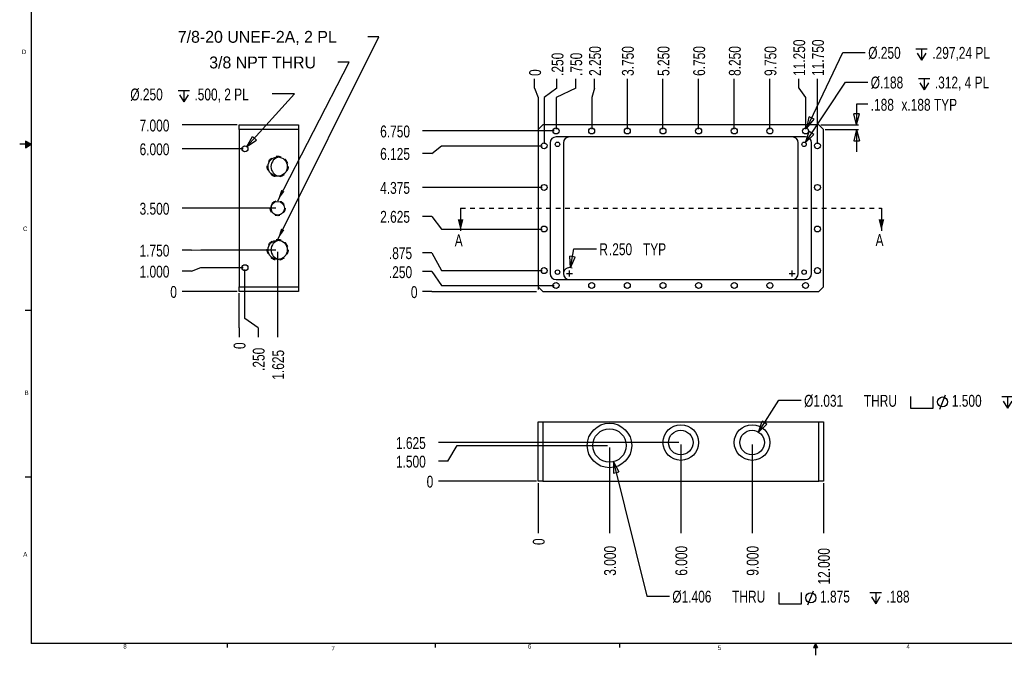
# Model space of a CAD drawing. Extents: x 0.3 to 34.3, y 0.2 to 21.6.
# Tile 1 of 5: x 0.3 to 21, y 0.2 to 13.5. Entities that reach past the tile are written whole.
import ezdxf

# ---------------------------------------------------------------- set-up
doc = ezdxf.new("R2010")
doc.units = 0
doc.header["$MEASUREMENT"] = 0
doc.header["$PDSIZE"] = -1
doc.linetypes.add('SLDSECTION0', pattern=[0.075, 0.05, -0.025])
doc.linetypes.add('SLDUSER-DASHED0', pattern=[0.075, 0.05, -0.025])
doc.layers.get('0').update_dxf_attribs({"linetype": 'CONTINUOUS'})
doc.layers.get('DEFPOINTS').update_dxf_attribs({"linetype": 'CONTINUOUS'})
doc.dimstyles.new('SLDDIMSTYLE0', dxfattribs={"dimtxt": 0.25, "dimasz": 0, "dimexe": 0.039, "dimexo": 0.0625, "dimgap": 0.0625, "dimtad": 0, "dimtih": 1, "dimtoh": 1, "dimdec": 0, "dimlfac": 2, "dimtxsty": 'STANDARD', "dimblk": 'NONE', "dimblk1": 'NONE', "dimblk2": 'NONE', "dimcen": 0.09, "dimazin": 3, "dimtfac": 1, "dimtdec": 4, "dimtofl": 0, "dimtmove": 0, "dimatfit": 3, "dimtolj": 1, "dimtzin": 12})
doc.dimstyles.new('SLDDIMSTYLE1', dxfattribs={"dimtxt": 0.25, "dimasz": 0, "dimexe": 0.039, "dimexo": 0.0625, "dimgap": 0.0625, "dimtad": 0, "dimtih": 1, "dimtoh": 1, "dimdec": 3, "dimlfac": 2, "dimzin": 4, "dimtxsty": 'STANDARD', "dimblk": 'NONE', "dimblk1": 'NONE', "dimblk2": 'NONE', "dimcen": 0.09, "dimazin": 3, "dimtfac": 1, "dimtdec": 4, "dimtofl": 0, "dimtmove": 0, "dimatfit": 3, "dimtolj": 1, "dimtzin": 12})
doc.dimstyles.new('SLDDIMSTYLE2', dxfattribs={"dimtxt": 0.25, "dimasz": 0, "dimexe": 0.039, "dimexo": 0.0625, "dimgap": 0.0625, "dimtad": 0, "dimtih": 1, "dimtoh": 1, "dimdec": 3, "dimlfac": 2, "dimzin": 12, "dimtxsty": 'STANDARD', "dimblk": 'NONE', "dimblk1": 'NONE', "dimblk2": 'NONE', "dimcen": 0.09, "dimazin": 3, "dimtfac": 1, "dimtdec": 4, "dimtofl": 0, "dimtmove": 0, "dimatfit": 3, "dimtolj": 1, "dimtzin": 12})
doc.dimstyles.new('SLDDIMSTYLE3', dxfattribs={"dimtxt": 0.25, "dimasz": 0.236, "dimexe": 0.039, "dimexo": 0.0625, "dimgap": 0.0625, "dimtad": 0, "dimtih": 1, "dimtoh": 1, "dimdec": 3, "dimlfac": 2, "dimzin": 4, "dimtxsty": 'STANDARD', "dimblk": 'OPEN', "dimblk1": 'OPEN', "dimblk2": 'OPEN', "dimcen": 0.09, "dimazin": 3, "dimtfac": 1, "dimtdec": 4, "dimtofl": 0, "dimtmove": 0, "dimatfit": 3, "dimtolj": 1, "dimtzin": 12})
doc.dimstyles.new('SLDDIMSTYLE4', dxfattribs={"dimtxt": 0.25, "dimasz": 0.236, "dimexe": 0.039, "dimexo": 0.0625, "dimgap": 0.0625, "dimtad": 0, "dimtih": 1, "dimtoh": 1, "dimdec": 3, "dimlfac": 2, "dimzin": 12, "dimtxsty": 'STANDARD', "dimblk": 'OPEN', "dimblk1": 'OPEN', "dimblk2": 'OPEN', "dimcen": 0.09, "dimazin": 3, "dimtfac": 1, "dimtdec": 4, "dimtofl": 0, "dimtmove": 0, "dimatfit": 3, "dimtolj": 1, "dimtzin": 12})
doc.dimstyles.new('SLDDIMSTYLE5', dxfattribs={"dimtxt": 0.25, "dimasz": 0.236, "dimexe": 0.039, "dimexo": 0.0625, "dimgap": 0.0625, "dimtad": 0, "dimtih": 1, "dimtoh": 1, "dimdec": 3, "dimlfac": 2, "dimzin": 4, "dimtxsty": 'STANDARD', "dimblk": 'OPEN', "dimblk1": 'OPEN', "dimblk2": 'OPEN', "dimcen": 0.09, "dimazin": 3, "dimtfac": 1, "dimtdec": 4, "dimtofl": 0, "dimtmove": 0, "dimatfit": 3, "dimtolj": 1, "dimtzin": 12})
doc.dimstyles.new('SLDDIMSTYLE6', dxfattribs={"dimtxt": 0.25, "dimasz": 0.236, "dimexe": 0.039, "dimexo": 0.0625, "dimgap": 0.0625, "dimtad": 0, "dimtih": 1, "dimtoh": 1, "dimdec": 3, "dimlfac": 2, "dimzin": 12, "dimtxsty": 'STANDARD', "dimblk": 'OPEN', "dimblk1": 'OPEN', "dimblk2": 'OPEN', "dimcen": 0.09, "dimazin": 3, "dimtfac": 1, "dimtdec": 4, "dimtofl": 0, "dimtmove": 0, "dimatfit": 3, "dimtolj": 1, "dimtzin": 12})
doc.dimstyles.new('SLDDIMSTYLE7', dxfattribs={"dimtxt": 0.25, "dimasz": 0.236, "dimexe": 0.039, "dimexo": 0.0625, "dimgap": 0.0625, "dimtad": 0, "dimtih": 1, "dimtoh": 1, "dimdec": 3, "dimlfac": 2, "dimzin": 12, "dimtxsty": 'STANDARD', "dimblk": 'OPEN', "dimblk1": 'OPEN', "dimblk2": 'OPEN', "dimcen": 0.09, "dimazin": 3, "dimtfac": 1, "dimtdec": 4, "dimtofl": 0, "dimtmove": 0, "dimatfit": 3, "dimtolj": 1, "dimtzin": 12})
doc.dimstyles.new('SLDDIMSTYLE8', dxfattribs={"dimtxt": 6, "dimasz": 0.236, "dimexe": 0, "dimexo": 0.0625, "dimgap": 1.5, "dimtad": 0, "dimtih": 1, "dimtoh": 1, "dimdec": 0, "dimzin": 0, "dimtxsty": 'STANDARD', "dimblk": 'OPEN', "dimblk1": 'OPEN', "dimblk2": 'OPEN', "dimcen": 0.09, "dimazin": 3, "dimtfac": 1, "dimtdec": 0, "dimtofl": 0, "dimtmove": 0, "dimatfit": 3, "dimtolj": 1, "dimtzin": 0})

# ---------------------------------------------------------------- blocks, each defined once
blk = doc.blocks.new('*D4')
at = {"color": 7, "linetype": 'CONTINUOUS'}
for p, q in [((8.954, 7.811), (8.757, 7.811)), ((8.954, 7.811), (9.151, 7.815)), ((9.151, 7.815), (11.15, 7.815))]:
    blk.add_line(p, q, dxfattribs=at)
at = {"layer": 'DEFPOINTS', "color": 7}
for p in [(8.757, 7.811), (11.189, 7.815)]:
    blk.add_point(p, dxfattribs=at)
at = {"color": 7, "width": 0.75}
blk.add_text('0', height=0.25, dxfattribs=at).set_placement((8.51, 7.675))
blk = doc.blocks.new('_NONE')
blk = doc.blocks.new('*D5')
at = {"color": 7, "linetype": 'CONTINUOUS'}
for p, q in [((8.954, 8.231), (8.757, 8.231)), ((8.954, 8.231), (9.151, 7.94)), ((9.151, 7.94), (11.525, 7.94))]:
    blk.add_line(p, q, dxfattribs=at)
at = {"layer": 'DEFPOINTS', "color": 7}
for p in [(8.757, 8.231), (11.564, 7.94)]:
    blk.add_point(p, dxfattribs=at)
at = {"color": 7, "width": 0.75}
blk.add_text('.250', height=0.25, dxfattribs=at).set_placement((8.048, 8.095))
blk = doc.blocks.new('*D6')
at = {"color": 7, "linetype": 'CONTINUOUS'}
for p, q in [((8.954, 8.63), (8.757, 8.63)), ((8.954, 8.63), (9.151, 8.252)), ((9.151, 8.252), (11.275, 8.252))]:
    blk.add_line(p, q, dxfattribs=at)
at = {"layer": 'DEFPOINTS', "color": 7}
for p in [(8.757, 8.63), (11.314, 8.252)]:
    blk.add_point(p, dxfattribs=at)
at = {"color": 7, "width": 0.75}
blk.add_text('.875', height=0.25, dxfattribs=at).set_placement((8.048, 8.494))
blk = doc.blocks.new('*D7')
at = {"color": 7, "linetype": 'CONTINUOUS'}
for p, q in [((8.954, 9.394), (8.757, 9.394)), ((8.954, 9.394), (9.151, 9.127)), ((9.151, 9.127), (11.275, 9.127))]:
    blk.add_line(p, q, dxfattribs=at)
at = {"layer": 'DEFPOINTS', "color": 7}
for p in [(8.757, 9.394), (11.314, 9.127)]:
    blk.add_point(p, dxfattribs=at)
at = {"color": 7, "width": 0.75}
blk.add_text('2.625', height=0.25, dxfattribs=at).set_placement((7.864, 9.259))
blk = doc.blocks.new('*D8')
at = {"color": 7, "linetype": 'CONTINUOUS'}
blk.add_line((11.275, 10.002), (8.757, 10.002), dxfattribs=at)
at = {"layer": 'DEFPOINTS', "color": 7}
for p in [(8.757, 10.002), (11.314, 10.002)]:
    blk.add_point(p, dxfattribs=at)
at = {"color": 7, "width": 0.75}
blk.add_text('4.375', height=0.25, dxfattribs=at).set_placement((7.864, 9.867))
blk = doc.blocks.new('*D9')
at = {"color": 7, "linetype": 'CONTINUOUS'}
for p, q in [((8.954, 10.717), (9.151, 10.877)), ((9.151, 10.877), (11.275, 10.877)), ((8.954, 10.717), (8.757, 10.717))]:
    blk.add_line(p, q, dxfattribs=at)
at = {"layer": 'DEFPOINTS', "color": 7}
for p in [(11.314, 10.877), (8.757, 10.717)]:
    blk.add_point(p, dxfattribs=at)
at = {"color": 7, "width": 0.75}
blk.add_text('6.125', height=0.25, dxfattribs=at).set_placement((7.864, 10.582))
blk = doc.blocks.new('*D10')
at = {"color": 7, "linetype": 'CONTINUOUS'}
blk.add_line((11.525, 11.19), (8.757, 11.19), dxfattribs=at)
at = {"layer": 'DEFPOINTS', "color": 7}
for p in [(8.757, 11.19), (11.564, 11.19)]:
    blk.add_point(p, dxfattribs=at)
at = {"color": 7, "width": 0.75}
blk.add_text('6.750', height=0.25, dxfattribs=at).set_placement((7.864, 11.054))
blk = doc.blocks.new('*D11')
at = {"color": 7, "linetype": 'CONTINUOUS'}
for p, q in [((11.112, 12.088), (11.112, 12.284)), ((11.112, 12.088), (11.189, 11.891)), ((11.189, 11.891), (11.189, 7.854))]:
    blk.add_line(p, q, dxfattribs=at)
at = {"layer": 'DEFPOINTS', "color": 7}
for p in [(11.112, 12.284), (11.189, 7.815)]:
    blk.add_point(p, dxfattribs=at)
at = {"color": 7, "width": 0.75}
blk.add_text('0', height=0.25, rotation=90, dxfattribs=at).set_placement((11.248, 12.347))
blk = doc.blocks.new('*D12')
at = {"color": 7, "linetype": 'CONTINUOUS'}
for p, q in [((11.584, 12.088), (11.584, 12.284)), ((11.584, 12.088), (11.314, 11.891)), ((11.314, 11.891), (11.314, 10.916))]:
    blk.add_line(p, q, dxfattribs=at)
at = {"layer": 'DEFPOINTS', "color": 7}
for p in [(11.584, 12.284), (11.314, 10.877)]:
    blk.add_point(p, dxfattribs=at)
at = {"color": 7, "width": 0.75}
blk.add_text('.250', height=0.25, rotation=90, dxfattribs=at).set_placement((11.72, 12.347))
blk = doc.blocks.new('*D13')
at = {"color": 7, "linetype": 'CONTINUOUS'}
for p, q in [((11.978, 12.088), (11.978, 12.284)), ((11.978, 12.088), (11.564, 11.891)), ((11.564, 11.891), (11.564, 11.229))]:
    blk.add_line(p, q, dxfattribs=at)
at = {"layer": 'DEFPOINTS', "color": 7}
for p in [(11.978, 12.284), (11.564, 11.19)]:
    blk.add_point(p, dxfattribs=at)
at = {"color": 7, "width": 0.75}
blk.add_text('.750', height=0.25, rotation=90, dxfattribs=at).set_placement((12.114, 12.347))
blk = doc.blocks.new('*D14')
at = {"color": 7, "linetype": 'CONTINUOUS'}
for p, q in [((12.373, 12.088), (12.373, 12.284)), ((12.373, 12.088), (12.314, 11.891)), ((12.314, 11.891), (12.314, 11.229))]:
    blk.add_line(p, q, dxfattribs=at)
at = {"layer": 'DEFPOINTS', "color": 7}
for p in [(12.373, 12.284), (12.314, 11.19)]:
    blk.add_point(p, dxfattribs=at)
at = {"color": 7, "width": 0.75}
blk.add_text('2.250', height=0.25, rotation=90, dxfattribs=at).set_placement((12.509, 12.347))
blk = doc.blocks.new('*D15')
at = {"color": 7, "linetype": 'CONTINUOUS'}
blk.add_line((13.064, 11.229), (13.064, 12.284), dxfattribs=at)
at = {"layer": 'DEFPOINTS', "color": 7}
for p in [(13.064, 12.284), (13.064, 11.19)]:
    blk.add_point(p, dxfattribs=at)
at = {"color": 7, "width": 0.75}
blk.add_text('3.750', height=0.25, rotation=90, dxfattribs=at).set_placement((13.2, 12.347))
blk = doc.blocks.new('*D16')
at = {"color": 7, "linetype": 'CONTINUOUS'}
blk.add_line((13.814, 11.229), (13.814, 12.284), dxfattribs=at)
at = {"layer": 'DEFPOINTS', "color": 7}
for p in [(13.814, 12.284), (13.814, 11.19)]:
    blk.add_point(p, dxfattribs=at)
at = {"color": 7, "width": 0.75}
blk.add_text('5.250', height=0.25, rotation=90, dxfattribs=at).set_placement((13.95, 12.347))
blk = doc.blocks.new('*D17')
at = {"color": 7, "linetype": 'CONTINUOUS'}
blk.add_line((14.564, 11.229), (14.564, 12.284), dxfattribs=at)
at = {"layer": 'DEFPOINTS', "color": 7}
for p in [(14.564, 12.284), (14.564, 11.19)]:
    blk.add_point(p, dxfattribs=at)
at = {"color": 7, "width": 0.75}
blk.add_text('6.750', height=0.25, rotation=90, dxfattribs=at).set_placement((14.7, 12.347))
blk = doc.blocks.new('*D18')
at = {"color": 7, "linetype": 'CONTINUOUS'}
blk.add_line((15.314, 11.229), (15.314, 12.284), dxfattribs=at)
at = {"layer": 'DEFPOINTS', "color": 7}
for p in [(15.314, 12.284), (15.314, 11.19)]:
    blk.add_point(p, dxfattribs=at)
at = {"color": 7, "width": 0.75}
blk.add_text('8.250', height=0.25, rotation=90, dxfattribs=at).set_placement((15.45, 12.347))
blk = doc.blocks.new('*D19')
at = {"color": 7, "linetype": 'CONTINUOUS'}
blk.add_line((16.064, 11.229), (16.064, 12.284), dxfattribs=at)
at = {"layer": 'DEFPOINTS', "color": 7}
for p in [(16.064, 12.284), (16.064, 11.19)]:
    blk.add_point(p, dxfattribs=at)
at = {"color": 7, "width": 0.75}
blk.add_text('9.750', height=0.25, rotation=90, dxfattribs=at).set_placement((16.2, 12.347))
blk = doc.blocks.new('*D20')
at = {"color": 7, "linetype": 'CONTINUOUS'}
for p, q in [((16.669, 12.088), (16.669, 12.284)), ((16.669, 12.088), (16.814, 11.891)), ((16.814, 11.891), (16.814, 11.229))]:
    blk.add_line(p, q, dxfattribs=at)
at = {"layer": 'DEFPOINTS', "color": 7}
for p in [(16.669, 12.284), (16.814, 11.19)]:
    blk.add_point(p, dxfattribs=at)
at = {"color": 7, "width": 0.75}
blk.add_text('11.250', height=0.25, rotation=90, dxfattribs=at).set_placement((16.805, 12.347))
blk = doc.blocks.new('*D21')
at = {"color": 7, "linetype": 'CONTINUOUS'}
blk.add_line((17.064, 10.916), (17.064, 12.284), dxfattribs=at)
at = {"layer": 'DEFPOINTS', "color": 7}
for p in [(17.064, 12.284), (17.064, 10.877)]:
    blk.add_point(p, dxfattribs=at)
at = {"color": 7, "width": 0.75}
blk.add_text('11.750', height=0.25, rotation=90, dxfattribs=at).set_placement((17.2, 12.347))
blk = doc.blocks.new('*D22')
at = {"color": 7, "linetype": 'CONTINUOUS'}
for p, q in [((11.867, 8.313), (11.94, 8.713)), ((11.94, 8.713), (12.412, 8.713))]:
    blk.add_line(p, q, dxfattribs=at)
at = {"color": 7}
for p, q in [((11.867, 8.313), (11.851, 8.556)), ((11.968, 8.535), (11.851, 8.556)), ((11.867, 8.313), (11.968, 8.535))]:
    blk.add_line(p, q, dxfattribs=at)
at = {"color": 7, "linetype": 'CONTINUOUS'}
blk.add_arc((11.845, 8.19), 0.125, 62.3888, 162.6721, dxfattribs=at)
at = {"layer": 'DEFPOINTS', "color": 7}
for p in [(11.867, 8.313), (11.845, 8.19)]:
    blk.add_point(p, dxfattribs=at)
at = {"color": 7, "width": 0.75}
for s, p in [('R', (12.474, 8.577)), ('.250', (12.677, 8.577)), (' TYP', (13.323, 8.577))]:
    blk.add_text(s, height=0.25, dxfattribs=at).set_placement(p)
blk = doc.blocks.new('_OPEN')
at = {"color": 0, "linetype": 'BYBLOCK'}
for p, q in [((-1, 0.167), (0, 0)), ((0, 0), (-1, -0.167)), ((0, 0), (-1, 0))]:
    blk.add_line(p, q, dxfattribs=at)
blk = doc.blocks.new('*D23')
at = {"color": 7, "linetype": 'CONTINUOUS'}
for p, q in [((18.122, 11.751), (17.886, 11.751)), ((17.886, 11.751), (17.886, 11.315)), ((17.134, 11.315), (17.925, 11.315)), ((17.228, 11.221), (17.925, 11.221)), ((17.886, 11.221), (17.886, 10.749))]:
    blk.add_line(p, q, dxfattribs=at)
at = {"color": 7}
for p, q in [((17.886, 11.315), (17.827, 11.551)), ((17.945, 11.551), (17.827, 11.551)), ((17.886, 11.315), (17.945, 11.551)), ((17.886, 11.221), (17.827, 10.985)), ((17.886, 11.221), (17.945, 10.985)), ((17.827, 10.985), (17.945, 10.985))]:
    blk.add_line(p, q, dxfattribs=at)
at = {"layer": 'DEFPOINTS', "color": 7}
for p in [(17.095, 11.315), (17.189, 11.221)]:
    blk.add_point(p, dxfattribs=at)
at = {"color": 7, "width": 0.75}
for s, p in [('.188', (18.185, 11.615)), ('x.188 TYP', (18.831, 11.615))]:
    blk.add_text(s, height=0.25, dxfattribs=at).set_placement(p)
blk = doc.blocks.new('*D24')
at = {"color": 7}
for p, q in [((19.135, 12.919), (19.375, 12.919)), ((19.255, 12.919), (19.255, 12.679)), ((19.165, 12.823), (19.255, 12.679)), ((19.345, 12.823), (19.255, 12.679)), ((16.841, 11.247), (16.888, 11.485)), ((16.841, 11.247), (16.995, 11.435)), ((16.995, 11.435), (16.888, 11.485))]:
    blk.add_line(p, q, dxfattribs=at)
at = {"color": 7, "linetype": 'CONTINUOUS'}
for p, q in [((16.841, 11.247), (17.597, 12.843)), ((17.597, 12.843), (18.069, 12.843))]:
    blk.add_line(p, q, dxfattribs=at)
at = {"layer": 'DEFPOINTS', "color": 7}
for p in [(16.841, 11.247), (16.787, 11.134)]:
    blk.add_point(p, dxfattribs=at)
at = {"color": 7, "width": 0.75}
for s, p in [('%%c.250', (18.132, 12.707)), ('.297,24 PL', (19.48, 12.707))]:
    blk.add_text(s, height=0.25, dxfattribs=at).set_placement(p)
blk = doc.blocks.new('*D25')
at = {"color": 7}
for p, q in [((19.189, 12.296), (19.429, 12.296)), ((19.309, 12.296), (19.309, 12.056)), ((19.219, 12.2), (19.309, 12.056)), ((19.399, 12.2), (19.309, 12.056)), ((16.809, 10.948), (16.89, 11.177)), ((16.809, 10.948), (16.988, 11.112)), ((16.988, 11.112), (16.89, 11.177))]:
    blk.add_line(p, q, dxfattribs=at)
at = {"color": 7, "linetype": 'CONTINUOUS'}
for p, q in [((16.809, 10.948), (17.651, 12.219)), ((17.651, 12.219), (18.123, 12.219))]:
    blk.add_line(p, q, dxfattribs=at)
at = {"layer": 'DEFPOINTS', "color": 7}
for p in [(16.757, 10.87), (16.809, 10.948)]:
    blk.add_point(p, dxfattribs=at)
at = {"color": 7, "width": 0.75}
for s, p in [('%%c.188', (18.185, 12.083)), ('.312, 4 PL', (19.534, 12.083))]:
    blk.add_text(s, height=0.25, dxfattribs=at).set_placement(p)
blk = doc.blocks.new('*D47')
at = {"color": 7, "linetype": 'CONTINUOUS'}
blk.add_line((11.189, 3.786), (11.189, 2.729), dxfattribs=at)
at = {"layer": 'DEFPOINTS', "color": 7}
for p in [(11.189, 3.825), (11.189, 2.729)]:
    blk.add_point(p, dxfattribs=at)
at = {"color": 7, "width": 0.75}
blk.add_text('0', height=0.25, rotation=90, dxfattribs=at).set_placement((11.325, 2.482))
blk = doc.blocks.new('*D48')
at = {"color": 7, "linetype": 'CONTINUOUS'}
blk.add_line((12.689, 4.536), (12.689, 2.729), dxfattribs=at)
at = {"layer": 'DEFPOINTS', "color": 7}
for p in [(12.689, 4.575), (12.689, 2.729)]:
    blk.add_point(p, dxfattribs=at)
at = {"color": 7, "width": 0.75}
blk.add_text('3.000', height=0.25, rotation=90, dxfattribs=at).set_placement((12.825, 1.836))
blk = doc.blocks.new('*D49')
at = {"color": 7, "linetype": 'CONTINUOUS'}
blk.add_line((14.189, 4.599), (14.189, 2.729), dxfattribs=at)
at = {"layer": 'DEFPOINTS', "color": 7}
for p in [(14.189, 4.638), (14.189, 2.729)]:
    blk.add_point(p, dxfattribs=at)
at = {"color": 7, "width": 0.75}
blk.add_text('6.000', height=0.25, rotation=90, dxfattribs=at).set_placement((14.325, 1.836))
blk = doc.blocks.new('*D50')
at = {"color": 7, "linetype": 'CONTINUOUS'}
blk.add_line((15.689, 4.599), (15.689, 2.729), dxfattribs=at)
at = {"layer": 'DEFPOINTS', "color": 7}
for p in [(15.689, 4.638), (15.689, 2.729)]:
    blk.add_point(p, dxfattribs=at)
at = {"color": 7, "width": 0.75}
blk.add_text('9.000', height=0.25, rotation=90, dxfattribs=at).set_placement((15.825, 1.836))
blk = doc.blocks.new('*D51')
at = {"color": 7, "linetype": 'CONTINUOUS'}
blk.add_line((17.189, 3.786), (17.189, 2.729), dxfattribs=at)
at = {"layer": 'DEFPOINTS', "color": 7}
for p in [(17.189, 3.825), (17.189, 2.729)]:
    blk.add_point(p, dxfattribs=at)
at = {"color": 7, "width": 0.75}
blk.add_text('12.000', height=0.25, rotation=90, dxfattribs=at).set_placement((17.325, 1.651))
blk = doc.blocks.new('*D52')
at = {"color": 7, "linetype": 'CONTINUOUS'}
blk.add_line((11.15, 3.825), (9.089, 3.825), dxfattribs=at)
at = {"layer": 'DEFPOINTS', "color": 7}
for p in [(9.089, 3.825), (11.189, 3.825)]:
    blk.add_point(p, dxfattribs=at)
at = {"color": 7, "width": 0.75}
blk.add_text('0', height=0.25, dxfattribs=at).set_placement((8.842, 3.689))
blk = doc.blocks.new('*D53')
at = {"color": 7, "linetype": 'CONTINUOUS'}
for p, q in [((9.286, 4.247), (9.483, 4.575)), ((9.483, 4.575), (12.65, 4.575)), ((9.286, 4.247), (9.089, 4.247))]:
    blk.add_line(p, q, dxfattribs=at)
at = {"layer": 'DEFPOINTS', "color": 7}
for p in [(12.689, 4.575), (9.089, 4.247)]:
    blk.add_point(p, dxfattribs=at)
at = {"color": 7, "width": 0.75}
blk.add_text('1.500', height=0.25, dxfattribs=at).set_placement((8.196, 4.111))
blk = doc.blocks.new('*D54')
at = {"color": 7, "linetype": 'CONTINUOUS'}
blk.add_line((14.15, 4.638), (9.089, 4.638), dxfattribs=at)
at = {"layer": 'DEFPOINTS', "color": 7}
for p in [(9.089, 4.638), (14.189, 4.638)]:
    blk.add_point(p, dxfattribs=at)
at = {"color": 7, "width": 0.75}
blk.add_text('1.625', height=0.25, dxfattribs=at).set_placement((8.196, 4.502))
blk = doc.blocks.new('*D55')
at = {"color": 7}
for p, q in [((19.021, 5.602), (19.021, 5.362)), ((19.501, 5.362), (19.501, 5.602)), ((19.636, 5.34), (19.756, 5.64)), ((20.941, 5.602), (21.181, 5.602)), ((21.061, 5.602), (21.061, 5.362)), ((20.971, 5.506), (21.061, 5.362)), ((21.151, 5.506), (21.061, 5.362)), ((19.021, 5.362), (19.501, 5.362)), ((15.826, 4.856), (15.902, 5.087)), ((15.826, 4.856), (16.002, 5.024)), ((16.002, 5.024), (15.902, 5.087))]:
    blk.add_line(p, q, dxfattribs=at)
at = {"color": 7, "linetype": 'CONTINUOUS'}
for p, q in [((15.826, 4.856), (16.249, 5.526)), ((16.249, 5.526), (16.721, 5.526))]:
    blk.add_line(p, q, dxfattribs=at)
at = {"color": 7}
blk.add_circle((19.696, 5.49), 0.105, dxfattribs=at)
at = {"layer": 'DEFPOINTS', "color": 7}
for p in [(15.826, 4.856), (15.551, 4.42)]:
    blk.add_point(p, dxfattribs=at)
at = {"color": 7, "width": 0.75}
for s, p in [('%%c1.031', (16.783, 5.39)), (' THRU', (17.971, 5.39)), ('1.500', (19.891, 5.39)), ('.188, 2 PL', (21.286, 5.39))]:
    blk.add_text(s, height=0.25, dxfattribs=at).set_placement(p)
blk = doc.blocks.new('*D56')
at = {"color": 7}
for p, q in [((12.774, 4.234), (12.773, 3.991)), ((12.774, 4.234), (12.888, 4.019)), ((12.773, 3.991), (12.888, 4.019)), ((16.249, 1.485), (16.249, 1.245)), ((16.729, 1.245), (16.729, 1.485)), ((16.864, 1.222), (16.984, 1.522)), ((18.169, 1.485), (18.409, 1.485)), ((18.289, 1.485), (18.289, 1.245)), ((16.249, 1.245), (16.729, 1.245)), ((18.199, 1.389), (18.289, 1.245)), ((18.379, 1.389), (18.289, 1.245))]:
    blk.add_line(p, q, dxfattribs=at)
at = {"color": 7, "linetype": 'CONTINUOUS'}
for p, q in [((12.774, 4.234), (13.476, 1.408)), ((13.476, 1.408), (13.948, 1.408))]:
    blk.add_line(p, q, dxfattribs=at)
at = {"color": 7}
blk.add_circle((16.924, 1.372), 0.105, dxfattribs=at)
at = {"layer": 'DEFPOINTS', "color": 7}
for p in [(12.604, 4.916), (12.774, 4.234)]:
    blk.add_point(p, dxfattribs=at)
at = {"color": 7, "width": 0.75}
for s, p in [('%%c1.406', (14.011, 1.272)), (' THRU', (15.199, 1.272)), ('1.875', (17.119, 1.272)), ('.188', (18.514, 1.272))]:
    blk.add_text(s, height=0.25, dxfattribs=at).set_placement(p)
blk = doc.blocks.new('*D61')
at = {"color": 7, "linetype": 'CONTINUOUS'}
for p, q in [((4.895, 7.245), (4.895, 7.776)), ((4.895, 7.048), (4.895, 7.245)), ((4.895, 7.048), (4.895, 6.852))]:
    blk.add_line(p, q, dxfattribs=at)
at = {"layer": 'DEFPOINTS', "color": 7}
for p in [(4.895, 7.815), (4.895, 6.852)]:
    blk.add_point(p, dxfattribs=at)
at = {"color": 7, "width": 0.75}
blk.add_text('0', height=0.25, rotation=90, dxfattribs=at).set_placement((5.031, 6.604))
blk = doc.blocks.new('*D62')
at = {"color": 7, "linetype": 'CONTINUOUS'}
for p, q in [((5.02, 7.245), (5.02, 8.276)), ((5.297, 7.048), (5.02, 7.245)), ((5.297, 7.048), (5.297, 6.852))]:
    blk.add_line(p, q, dxfattribs=at)
at = {"layer": 'DEFPOINTS', "color": 7}
for p in [(5.02, 8.315), (5.297, 6.852)]:
    blk.add_point(p, dxfattribs=at)
at = {"color": 7, "width": 0.75}
blk.add_text('.250', height=0.25, rotation=90, dxfattribs=at).set_placement((5.433, 6.143))
blk = doc.blocks.new('*D63')
at = {"color": 7, "linetype": 'CONTINUOUS'}
blk.add_line((5.707, 8.651), (5.707, 6.852), dxfattribs=at)
at = {"layer": 'DEFPOINTS', "color": 7}
for p in [(5.707, 8.69), (5.707, 6.852)]:
    blk.add_point(p, dxfattribs=at)
at = {"color": 7, "width": 0.75}
blk.add_text('1.625', height=0.25, rotation=90, dxfattribs=at).set_placement((5.843, 5.958))
blk = doc.blocks.new('*D64')
at = {"color": 7, "linetype": 'CONTINUOUS'}
blk.add_line((4.856, 7.815), (3.695, 7.815), dxfattribs=at)
at = {"layer": 'DEFPOINTS', "color": 7}
for p in [(3.695, 7.815), (4.895, 7.815)]:
    blk.add_point(p, dxfattribs=at)
at = {"color": 7, "width": 0.75}
blk.add_text('0', height=0.25, dxfattribs=at).set_placement((3.448, 7.679))
blk = doc.blocks.new('*D65')
at = {"color": 7, "linetype": 'CONTINUOUS'}
for p, q in [((3.892, 8.242), (4.089, 8.315)), ((4.089, 8.315), (4.981, 8.315)), ((3.892, 8.242), (3.695, 8.242))]:
    blk.add_line(p, q, dxfattribs=at)
at = {"layer": 'DEFPOINTS', "color": 7}
for p in [(5.02, 8.315), (3.695, 8.242)]:
    blk.add_point(p, dxfattribs=at)
at = {"color": 7, "width": 0.75}
blk.add_text('1.000', height=0.25, dxfattribs=at).set_placement((2.802, 8.106))
blk = doc.blocks.new('*D66')
at = {"color": 7, "linetype": 'CONTINUOUS'}
for p, q in [((3.892, 8.684), (3.695, 8.684)), ((3.892, 8.684), (4.089, 8.69)), ((4.089, 8.69), (5.668, 8.69))]:
    blk.add_line(p, q, dxfattribs=at)
at = {"layer": 'DEFPOINTS', "color": 7}
for p in [(3.695, 8.684), (5.707, 8.69)]:
    blk.add_point(p, dxfattribs=at)
at = {"color": 7, "width": 0.75}
blk.add_text('1.750', height=0.25, dxfattribs=at).set_placement((2.802, 8.548))
blk = doc.blocks.new('*D67')
at = {"color": 7, "linetype": 'CONTINUOUS'}
blk.add_line((5.668, 9.565), (3.695, 9.565), dxfattribs=at)
at = {"layer": 'DEFPOINTS', "color": 7}
for p in [(3.695, 9.565), (5.707, 9.565)]:
    blk.add_point(p, dxfattribs=at)
at = {"color": 7, "width": 0.75}
blk.add_text('3.500', height=0.25, dxfattribs=at).set_placement((2.802, 9.429))
blk = doc.blocks.new('*D68')
at = {"color": 7, "linetype": 'CONTINUOUS'}
blk.add_line((4.981, 10.815), (3.695, 10.815), dxfattribs=at)
at = {"layer": 'DEFPOINTS', "color": 7}
for p in [(3.695, 10.815), (5.02, 10.815)]:
    blk.add_point(p, dxfattribs=at)
at = {"color": 7, "width": 0.75}
blk.add_text('6.000', height=0.25, dxfattribs=at).set_placement((2.802, 10.679))
blk = doc.blocks.new('*D69')
at = {"color": 7, "linetype": 'CONTINUOUS'}
blk.add_line((4.856, 11.315), (3.695, 11.315), dxfattribs=at)
at = {"layer": 'DEFPOINTS', "color": 7}
for p in [(3.695, 11.315), (4.895, 11.315)]:
    blk.add_point(p, dxfattribs=at)
at = {"color": 7, "width": 0.75}
blk.add_text('7.000', height=0.25, dxfattribs=at).set_placement((2.802, 11.179))
blk = doc.blocks.new('*D70')
at = {"color": 7}
for p, q in [((3.611, 12.044), (3.851, 12.044)), ((3.731, 12.044), (3.731, 11.804)), ((3.641, 11.948), (3.731, 11.804)), ((3.821, 11.948), (3.731, 11.804)), ((5.062, 10.861), (5.176, 11.076)), ((5.062, 10.861), (5.264, 10.997)), ((5.264, 10.997), (5.176, 11.076))]:
    blk.add_line(p, q, dxfattribs=at)
at = {"color": 7, "linetype": 'CONTINUOUS'}
for p, q in [((5.062, 10.861), (6.064, 11.968)), ((6.064, 11.968), (5.592, 11.968))]:
    blk.add_line(p, q, dxfattribs=at)
at = {"layer": 'DEFPOINTS', "color": 7}
for p in [(5.062, 10.861), (4.978, 10.769)]:
    blk.add_point(p, dxfattribs=at)
at = {"color": 7, "width": 0.75}
for s, p in [('%%c.250', (2.607, 11.832)), ('.500, 2 PL', (3.956, 11.832))]:
    blk.add_text(s, height=0.25, dxfattribs=at).set_placement(p)

msp = doc.modelspace()

# ---------------------------------------------------------------- linework, layer by layer
at = {"color": 255, "linetype": 'CONTINUOUS'}
for p, q in [((0.52288, 21.4106), (0.52288, 0.4106)), ((0.52288, 10.9106), (0.27984, 10.9106)), ((0.39889, 10.97614), (0.39889, 10.83733)), ((0.52288, 10.9106), (0.39889, 10.97614)), ((0.39889, 10.95768), (0.52288, 10.9106)), ((0.39889, 10.93372), (0.52288, 10.9106)), ((0.39889, 10.83733), (0.52288, 10.9106)), ((0.39889, 10.86464), (0.52288, 10.9106)), ((0.39889, 10.89135), (0.52288, 10.9106)), ((0.52288, 7.4106), (0.39788, 7.4106)), ((0.52288, 3.9106), (0.39788, 3.9106)), ((33.52288, 0.4106), (0.52288, 0.4106)), ((4.64788, 0.4106), (4.64788, 0.3258)), ((9.02288, 0.4106), (9.02288, 0.3258)), ((12.89788, 0.4106), (12.89788, 0.3258)), ((17.02288, 0.4106), (16.9809, 0.32498)), ((16.9809, 0.32498), (17.067, 0.32498)), ((17.02288, 0.4106), (16.98907, 0.32498)), ((17.02288, 0.4106), (17.00855, 0.32498)), ((17.02288, 0.4106), (17.02288, 0.16291)), ((17.02288, 0.4106), (17.067, 0.32498)), ((17.02288, 0.4106), (17.04596, 0.32498)), ((17.02288, 0.4106), (17.03583, 0.32498))]:
    msp.add_line(p, q, dxfattribs=at)
at = {"color": 7, "linetype": 'CONTINUOUS'}
for p, q in [((4.89484, 11.221), (4.89484, 11.315)), ((4.89484, 11.315), (6.14484, 11.315)), ((6.14484, 11.221), (4.89484, 11.221)), ((4.89484, 11.221), (4.89484, 7.909)), ((6.14484, 11.315), (6.14484, 11.221)), ((6.14484, 11.221), (6.14484, 7.909)), ((11.28276, 11.315), (11.18876, 11.221)), ((11.18876, 11.221), (11.18876, 7.909)), ((17.09476, 11.315), (11.28276, 11.315)), ((17.18876, 11.221), (17.09476, 11.315)), ((17.18876, 7.909), (17.18876, 11.221)), ((16.81376, 11.065), (11.56376, 11.065)), ((11.43876, 10.94), (11.43876, 8.19)), ((11.72001, 10.94), (11.72001, 8.19)), ((16.65751, 8.19), (16.65751, 10.94)), ((16.93876, 8.19), (16.93876, 10.94)), ((9.55613, 9.565), (9.55613, 9.09255)), ((18.40996, 9.565), (18.40996, 9.09255)), ((11.78301, 8.19), (11.90701, 8.19)), ((11.84501, 8.128), (11.84501, 8.252)), ((16.47051, 8.19), (16.59451, 8.19)), ((16.53251, 8.128), (16.53251, 8.252)), ((4.89484, 7.815), (4.89484, 7.909)), ((4.89484, 7.909), (6.14484, 7.909)), ((6.14484, 7.909), (6.14484, 7.815)), ((11.18876, 7.909), (11.28276, 7.815)), ((11.56376, 8.065), (16.81376, 8.065)), ((17.09476, 7.815), (17.18876, 7.909)), ((6.14484, 7.815), (4.89484, 7.815)), ((11.28276, 7.815), (17.09476, 7.815)), ((11.18876, 3.82514), (11.18876, 5.07514)), ((11.18876, 5.07514), (11.28276, 5.07514)), ((11.28276, 5.07514), (11.28276, 3.82514)), ((11.28276, 5.07514), (17.09476, 5.07514)), ((17.09476, 3.82514), (17.09476, 5.07514)), ((17.09476, 5.07514), (17.18876, 5.07514)), ((17.18876, 5.07514), (17.18876, 3.82514)), ((11.28276, 3.82514), (11.18876, 3.82514)), ((11.28276, 3.82514), (17.09476, 3.82514)), ((17.18876, 3.82514), (17.09476, 3.82514))]:
    msp.add_line(p, q, dxfattribs=at)
at = {"color": 7, "linetype": 'SLDSECTION0'}
msp.add_line((9.55613, 9.565), (18.40996, 9.565), dxfattribs=at)
at = {"color": 7, "linetype": 'CONTINUOUS'}
for centre, radius in [((11.56376, 11.19021), 0.0625), ((12.31376, 11.19021), 0.0625), ((13.06376, 11.19021), 0.0625), ((13.81376, 11.19021), 0.0625), ((14.56376, 11.19021), 0.0625), ((15.31376, 11.19021), 0.0625), ((16.06376, 11.19021), 0.0625), ((16.81376, 11.19021), 0.0625), ((5.01984, 10.815), 0.0625), ((11.31376, 10.8775), 0.0625), ((11.59526, 10.909), 0.047), ((16.78276, 10.909), 0.047), ((17.06376, 10.8775), 0.0625), ((5.70734, 10.44), 0.203), ((11.31376, 10.0025), 0.0625), ((17.06376, 10.0025), 0.0625), ((5.70734, 9.565), 0.1445), ((11.31376, 9.1275), 0.0625), ((17.06376, 9.1275), 0.0625), ((5.70734, 8.69), 0.203), ((5.01984, 8.315), 0.0625), ((11.31376, 8.2525), 0.0625), ((17.06376, 8.2525), 0.0625), ((11.59526, 8.2215), 0.047), ((16.78276, 8.2215), 0.047), ((11.56376, 7.94021), 0.0625), ((12.31376, 7.94021), 0.0625), ((13.06376, 7.94021), 0.0625), ((13.81376, 7.94021), 0.0625), ((14.56376, 7.94021), 0.0625), ((15.31376, 7.94021), 0.0625), ((16.06376, 7.94021), 0.0625), ((16.81376, 7.94021), 0.0625), ((12.68876, 4.57514), 0.46875), ((14.18876, 4.63764), 0.375), ((15.68876, 4.63764), 0.375), ((12.68876, 4.57514), 0.3515), ((14.18876, 4.63764), 0.25775), ((15.68876, 4.63764), 0.25775)]:
    msp.add_circle(centre, radius, dxfattribs=at)
at = {"color": 7, "linetype": 'SLDUSER-DASHED0'}
for centre, radius in [((5.70734, 10.44), 0.21875), ((5.70734, 9.565), 0.15675), ((5.70734, 8.69), 0.21875)]:
    msp.add_circle(centre, radius, dxfattribs=at)
at = {"color": 7, "linetype": 'CONTINUOUS'}
for centre, radius, start, end in [((11.56376, 10.94), 0.125, 90, 180), ((11.84501, 10.94), 0.125, 90, 180), ((16.53251, 10.94), 0.125, 0, 90), ((16.81376, 10.94), 0.125, 0, 90), ((5.76984, 10.44), 0.203, 98.855376, 261.144624), ((5.76984, 9.565), 0.203, 162.760426, 197.239574), ((5.76984, 8.69), 0.203, 98.855376, 261.144624), ((11.56376, 8.19), 0.125, 180, 270), ((11.84501, 8.19), 0.125, 180, 270), ((16.53251, 8.19), 0.125, 270, 0), ((16.81376, 8.19), 0.125, 270, 0)]:
    msp.add_arc(centre, radius, start, end, dxfattribs=at)
for points in [[(9.55613, 9.09255), (9.61513, 9.32855), (9.49713, 9.32855)], [(18.40996, 9.09255), (18.46896, 9.32855), (18.35096, 9.32855)]]:
    msp.add_solid(points, dxfattribs=at)

# ---------------------------------------------------------------- texts
at = {"color": 7, "width": 0.75}
for p in [(9.43283, 8.76317), (18.28666, 8.77022)]:
    msp.add_text('A', height=0.25, dxfattribs=at).set_placement(p)
at = {"color": 7}
for s, insert, char_height, attachment_point in [('7/8-20 UNEF-2A, 2 PL', (5.27869, 13.29419), 0.25, 2), ('D', (0.32371, 12.89964), 0.09375, 1), ('3/8 NPT THRU', (5.39075, 12.75511), 0.25, 2), ('C', (0.34916, 9.17989), 0.09375, 1), ('B', (0.38256, 5.7291), 0.09375, 1), ('A', (0.3542, 2.33204), 0.09375, 1), ('8', (2.45946, 0.39845), 0.09375, 1), ('7', (6.83922, 0.35489), 0.09375, 1), ('6', (10.97289, 0.39845), 0.09375, 1), ('5', (14.9632, 0.36644), 0.09375, 1), ('4', (18.93651, 0.39306), 0.09375, 1)]:
    msp.add_mtext(s, dxfattribs=dict(at, insert=insert, char_height=char_height, attachment_point=attachment_point))

# ---------------------------------------------------------------- dimensions: what is measured, and where the dimension line sits
for feature_location, offset, dtype, origin, dimstyle, picture, middle in [((16.81376, 11.19021), (-0.14487, 1.09421), 1, (11.18876, 7.815), 'SLDDIMSTYLE1', '*D20', (16.66889, 12.28442)), ((17.06376, 10.8775), (0, 1.40693), 1, (11.18876, 7.815), 'SLDDIMSTYLE1', '*D21', (17.06376, 12.28442)), ((12.31376, 11.19021), (0.05961, 1.09421), 1, (11.18876, 7.815), 'SLDDIMSTYLE1', '*D14', (12.37337, 12.28442)), ((13.06376, 11.19021), (0, 1.09421), 1, (11.18876, 7.815), 'SLDDIMSTYLE1', '*D15', (13.06376, 12.28442)), ((13.81376, 11.19021), (0, 1.09421), 1, (11.18876, 7.815), 'SLDDIMSTYLE1', '*D16', (13.81376, 12.28442)), ((14.56376, 11.19021), (0, 1.09421), 1, (11.18876, 7.815), 'SLDDIMSTYLE1', '*D17', (14.56376, 12.28442)), ((15.31376, 11.19021), (0, 1.09421), 1, (11.18876, 7.815), 'SLDDIMSTYLE1', '*D18', (15.31376, 12.28442)), ((16.06376, 11.19021), (0, 1.09421), 1, (11.18876, 7.815), 'SLDDIMSTYLE1', '*D19', (16.06376, 12.28442)), ((11.31376, 10.8775), (0.26987, 1.40693), 1, (11.18876, 7.815), 'SLDDIMSTYLE1', '*D12', (11.58363, 12.28442)), ((11.56376, 11.19021), (0.41474, 1.09421), 1, (11.18876, 7.815), 'SLDDIMSTYLE1', '*D13', (11.9785, 12.28442)), ((11.1887569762, 7.8149958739), (-0.0770083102, 4.469425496), 1, (11.1887569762, 7.8149958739), 'SLDDIMSTYLE0', '*D11', (11.111748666, 12.2844213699)), ((4.89484, 11.315), (-1.19945, 0), 0, (4.89484, 7.815), 'SLDDIMSTYLE1', '*D69', (3.69539, 11.315)), ((11.56376, 11.19021), (-2.80668, 0), 0, (11.18876, 7.815), 'SLDDIMSTYLE1', '*D10', (8.75708, 11.19021)), ((5.01984, 10.815), (-1.32445, 0), 0, (4.89484, 7.815), 'SLDDIMSTYLE1', '*D68', (3.69539, 10.815)), ((11.31376, 10.8775), (-2.55668, -0.16003), 0, (11.18876, 7.815), 'SLDDIMSTYLE2', '*D9', (8.75708, 10.71747)), ((11.31376, 10.0025), (-2.55668, 0), 0, (11.18876, 7.815), 'SLDDIMSTYLE2', '*D8', (8.75708, 10.0025)), ((5.70734, 9.565), (-2.01195, 0), 0, (4.89484, 7.815), 'SLDDIMSTYLE1', '*D67', (3.69539, 9.565)), ((11.31376, 9.1275), (-2.55668, 0.26698), 0, (11.18876, 7.815), 'SLDDIMSTYLE2', '*D7', (8.75708, 9.39448)), ((5.70734, 8.69), (-2.01195, -0.00646), 0, (4.89484, 7.815), 'SLDDIMSTYLE1', '*D66', (3.69539, 8.68354)), ((11.31376, 8.2525), (-2.55668, 0.37728), 0, (11.18876, 7.815), 'SLDDIMSTYLE2', '*D6', (8.75708, 8.62978)), ((5.70734, 8.69), (0, -1.83842), 1, (4.89484, 7.815), 'SLDDIMSTYLE2', '*D63', (5.70734, 6.85158)), ((5.01984, 8.315), (-1.32445, -0.07312), 0, (4.89484, 7.815), 'SLDDIMSTYLE1', '*D65', (3.69539, 8.24187)), ((5.01984, 8.315), (0.27688, -1.46342), 1, (4.89484, 7.815), 'SLDDIMSTYLE1', '*D62', (5.29672, 6.85158)), ((11.56376, 7.94021), (-2.80668, 0.29079), 0, (11.18876, 7.815), 'SLDDIMSTYLE1', '*D5', (8.75708, 8.231)), ((4.8948373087, 7.8149958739), (-1.1994473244, 0), 0, (4.8948373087, 7.8149958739), 'SLDDIMSTYLE0', '*D64', (3.6953899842, 7.8149958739)), ((11.1887569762, 7.8149958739), (-2.4316779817, -0.0035751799), 0, (11.1887569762, 7.8149958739), 'SLDDIMSTYLE0', '*D4', (8.7570789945, 7.811420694)), ((4.8948373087, 7.8149958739), (0, -0.9634200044), 1, (4.8948373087, 7.8149958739), 'SLDDIMSTYLE0', '*D61', (4.8948373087, 6.8515758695)), ((14.18876, 4.63764), (-5.0994, 0), 0, (11.18876, 3.82514), 'SLDDIMSTYLE2', '*D54', (9.08935, 4.63764)), ((12.68876, 4.57514), (-3.5994, -0.3282), 0, (11.18876, 3.82514), 'SLDDIMSTYLE1', '*D53', (9.08935, 4.24695)), ((14.18876, 4.63764), (0, -1.90837), 1, (11.18876, 3.82514), 'SLDDIMSTYLE1', '*D49', (14.18876, 2.72928)), ((15.68876, 4.63764), (0, -1.90837), 1, (11.18876, 3.82514), 'SLDDIMSTYLE1', '*D50', (15.68876, 2.72928)), ((12.68876, 4.57514), (0, -1.84587), 1, (11.18876, 3.82514), 'SLDDIMSTYLE1', '*D48', (12.68876, 2.72928)), ((11.1887569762, 3.8251447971), (-2.0994025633, 0), 0, (11.1887569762, 3.8251447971), 'SLDDIMSTYLE0', '*D52', (9.089354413, 3.8251447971)), ((11.1887569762, 3.8251447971), (0, -1.0958690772), 1, (11.1887569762, 3.8251447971), 'SLDDIMSTYLE0', '*D47', (11.1887569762, 2.7292757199)), ((17.18876, 3.82514), (0, -1.09587), 1, (11.18876, 3.82514), 'SLDDIMSTYLE1', '*D51', (17.18876, 2.72928))]:
    dim = msp.add_ordinate_dim(feature_location=feature_location, offset=offset, dtype=dtype, origin=origin, dimstyle=dimstyle)
    dim.commit()
    dim.dimension.update_dxf_attribs({"geometry": picture, "text_midpoint": middle})
for p1, p2, text, dimstyle, picture, middle in [((16.78698, 11.13374), (16.84053, 11.24669), '<><HOLE-DEPTH>.297,24 PL', 'SLDDIMSTYLE5', '*D24', (19.63896, 12.84266)), ((16.7568, 10.86982), (16.80872, 10.94818), '<><HOLE-DEPTH>.312, 4 PL', 'SLDDIMSTYLE6', '*D25', (19.6464, 12.21914)), ((4.97789, 10.76867), (5.06179, 10.86132), '<><HOLE-DEPTH>.500, 2 PL', 'SLDDIMSTYLE5', '*D70', (4.06824, 11.96783)), ((15.55129, 4.41961), (15.82622, 4.85568), '<> THRU<HOLE-SPOT>1.500<HOLE-DEPTH>.188, 2 PL', 'SLDDIMSTYLE7', '*D55', (19.72887, 5.52563)), ((12.60394, 4.91626), (12.77358, 4.23403), '<> THRU<HOLE-SPOT>1.875<HOLE-DEPTH>.188', 'SLDDIMSTYLE7', '*D56', (16.55018, 1.40803))]:
    dim = msp.add_diameter_dim_2p(p1=p1, p2=p2, text=text, dimstyle=dimstyle)
    dim.commit()
    dim.dimension.update_dxf_attribs({"geometry": picture, "text_midpoint": middle, "dimtype": 163})
dim = msp.add_linear_dim(base=(17.88616, 11.315), p1=(17.09476, 11.315), p2=(17.18876, 11.221), angle=90, text='<>x.188 TYP', dimstyle='SLDDIMSTYLE4')
dim.commit()
dim.dimension.update_dxf_attribs({"geometry": '*D23', "text_midpoint": (17.88616, 11.75054), "dimtype": 160})
dim = msp.add_radius_dim(center=(11.84501, 8.19), mpoint=(11.86732, 8.31299), text='<> TYP', dimstyle='SLDDIMSTYLE3')
dim.commit()
dim.dimension.update_dxf_attribs({"geometry": '*D22', "text_midpoint": (13.2442, 8.71321), "dimtype": 164})

# ---------------------------------------------------------------- leaders
at = {"color": 255, "annotation_type": 0, "has_hookline": 1, "hookline_direction": 1}
for points, text_width in [([(5.70734, 8.90875), (7.83824, 13.16595), (7.60224, 13.16595)], 4.75), ([(5.70734, 9.72175), (7.20894, 12.63424), (6.97294, 12.63424)], 2.91667)]:
    msp.add_leader(points, dimstyle='SLDDIMSTYLE8', dxfattribs=dict(at, text_width=text_width))

doc.saveas('drawing.dxf')
